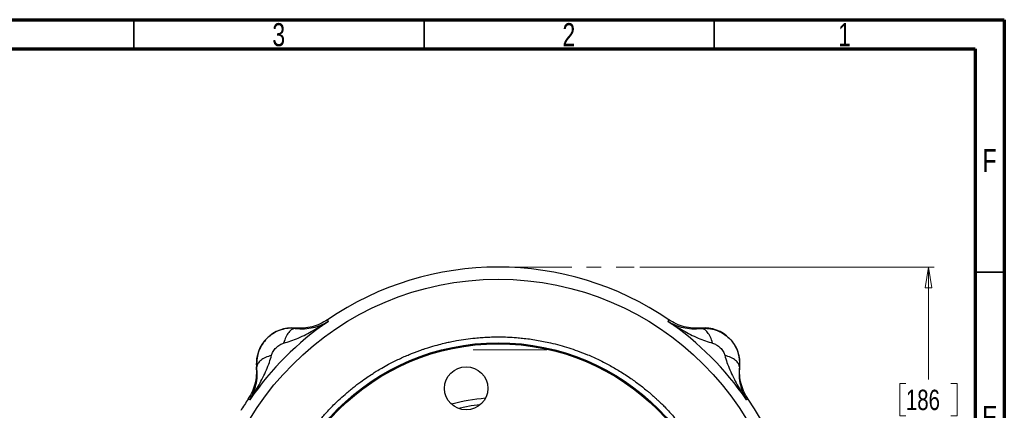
# Model space of a CAD drawing. Header units: inches. Extents: x 0.6 to 16.3, y -0.3 to 11.5.
# Tile 18 of 18: x 9.7 to 16.3, y 8.8 to 11.5. Entities that reach past the tile are written whole.
import ezdxf

# ---------------------------------------------------------------- set-up
doc = ezdxf.new("R2010")
doc.units = ezdxf.units.IN
doc.header["$MEASUREMENT"] = 0
doc.linetypes.add('CENTERX2', pattern=[0.8, 0.5, -0.1, 0.1, -0.1])
doc.styles.add('SLDTEXTSTYLE0', font='TXT', dxfattribs={"width": 0.75})
doc.dimstyles.new('SLDDIMSTYLE3', dxfattribs={"dimtxt": 0.137795, "dimasz": 0.14, "dimexe": 0, "dimexo": 0.0625, "dimgap": 0.034449, "dimtad": 0, "dimtih": 1, "dimtoh": 1, "dimdec": 1, "dimlfac": 1.5, "dimrnd": 1e-09, "dimzin": 12, "dimdsep": 46, "dimtxsty": 'SLDTEXTSTYLE0', "dimblk1": 'CLOSED', "dimblk2": 'CLOSED', "dimsah": 1, "dimcen": 0.09, "dimadec": 0, "dimazin": 3, "dimtfac": 1, "dimtdec": 1, "dimtofl": 0, "dimtmove": 0, "dimatfit": 3, "dimldrblk": 'CLOSED', "dimfxl": 0, "dimfrac": 2, "dimtolj": 1, "dimtzin": 12, "dimarcsym": 0})

# ---------------------------------------------------------------- blocks, each defined once
blk = doc.blocks.new('_Closed')
at = {"color": 0, "linetype": 'ByBlock', "lineweight": -2}
for p, q in [((-1, 0.166667), (0, 0)), ((-1, 0.166667), (-1, -0.166667)), ((0, 0), (-1, -0.166667)), ((0, 0), (-1, 0))]:
    blk.add_line(p, q, dxfattribs=at)
blk = doc.blocks.new('_D_3')
at = {"color": 7, "linetype": 'Continuous', "lineweight": 0}
for p, q in [((13.8663, 9.8186), (15.8633, 9.8186)), ((15.8239, 9.8186), (15.8239, 9.056)), ((15.6712, 9.028), (15.6292, 9.028)), ((15.6292, 9.028), (15.6292, 8.8092)), ((15.9766, 9.028), (16.0186, 9.028)), ((16.0186, 9.028), (16.0186, 8.8092)), ((15.6292, 8.8092), (15.6712, 8.8092)), ((16.0186, 8.8092), (15.9766, 8.8092)), ((15.8239, 4.9489), (15.8239, 8.6031)), ((14.1499, 4.9489), (15.8633, 4.9489))]:
    blk.add_line(p, q, dxfattribs=at)
at = {"color": 7, "linetype": 'Continuous', "lineweight": 18, "xscale": 0.14, "yscale": 0.14}
for p, rotation in [((15.8239, 9.8186), 90.0000000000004), ((15.8239, 4.9489), 270.0000000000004)]:
    blk.add_blockref('_Closed', p, dxfattribs=dict(at, rotation=rotation))
at = {"color": 7, "linetype": 'Continuous', "lineweight": 18, "char_height": 0.1378, "attachment_point": 1, "style": 'SLDTEXTSTYLE0'}
for s, insert in [('186', (15.6712, 8.9869)), ('7.3', (15.6966, 8.7807))]:
    blk.add_mtext(s, dxfattribs=dict(at, insert=insert))

msp = doc.modelspace()

# ---------------------------------------------------------------- linework, layer by layer
at = {"color": 7, "linetype": 'Continuous', "lineweight": 70}
for p, q in [((0.5906, 11.4961), (16.3386, 11.4961)), ((16.3386, 11.4961), (16.3386, 0.1969)), ((0.7874, 11.2992), (16.1417, 11.2992)), ((16.1417, 11.2992), (16.1417, 0.3937))]:
    msp.add_line(p, q, dxfattribs=at)
at = {"color": 7, "linetype": 'Continuous', "lineweight": 35}
for p, q in [((10.4331, 11.2992), (10.4331, 11.4961)), ((12.4016, 11.2992), (12.4016, 11.4961)), ((14.3701, 11.2992), (14.3701, 11.4961)), ((16.1417, 9.7835), (16.3386, 9.7835))]:
    msp.add_line(p, q, dxfattribs=at)
at = {"color": 7, "linetype": 'CENTERX2', "lineweight": 18}
for p, q in [((12.9044, 9.8186), (13.8269, 9.8186)), ((12.7356, 9.2583), (13.2452, 9.2583))]:
    msp.add_line(p, q, dxfattribs=at)
at = {"color": 7, "linetype": 'Continuous', "lineweight": 25}
for p, q in [((11.7468, 9.4612), (11.7486, 9.4554)), ((11.7486, 9.4554), (11.7503, 9.4497)), ((14.0585, 9.4497), (14.0602, 9.4554)), ((14.0602, 9.4554), (14.062, 9.4612)), ((11.5276, 9.4047), (11.5277, 9.4026)), ((14.2811, 9.4026), (14.2813, 9.4047)), ((11.2671, 9.142), (11.2659, 9.1649)), ((11.2671, 9.142), (11.265, 9.1421)), ((14.5438, 9.1421), (14.5417, 9.142)), ((11.2143, 8.9211), (11.2085, 8.9229)), ((11.2199, 8.9194), (11.2143, 8.9211)), ((14.5945, 8.9211), (14.5889, 8.9194)), ((14.6003, 8.9229), (14.5945, 8.9211))]:
    msp.add_line(p, q, dxfattribs=at)
at = {"color": 8, "linetype": 'Continuous', "lineweight": 25, "flags": 128}
msp.add_lwpolyline([(12.7834, 8.8854), (12.7212, 8.8769), (12.635, 8.8593)], dxfattribs=at)
at = {"color": 7, "linetype": 'Continuous', "lineweight": 25}
for centre, radius in [((12.9044, 7.7653), 1.9709), ((12.9044, 7.7653), 1.54), ((12.9044, 7.7653), 1.5333), ((12.6874, 8.9963), 0.1467)]:
    msp.add_circle(centre, radius, dxfattribs=at)
for centre, radius, start, end in [((12.9044, 7.7653), 2.0533, 55.68388, 124.31612), ((12.9044, 7.7653), 2.0419, 124.41629, 145.58371), ((12.9044, 7.7653), 2.0419, 34.41629, 55.58371), ((11.5048, 9.1649), 0.2409, 84.58105, 185.41895), ((14.304, 9.1649), 0.2409, 354.58105, 95.41895), ((12.9044, 7.7653), 2.0533, 145.68388, 148.26953), ((12.9044, 7.7653), 1.1667, 94.27131, 105.72869), ((12.9044, 7.7653), 2.0533, 325.68388, 34.31612)]:
    msp.add_arc(centre, radius, start, end, dxfattribs=at)
for points, knots in [([(11.449, 9.303), (11.4654, 9.3076), (11.4994, 9.3171), (11.5495, 9.3374), (11.5997, 9.361), (11.6489, 9.3873), (11.6991, 9.4165), (11.7323, 9.4381), (11.7503, 9.4497)], [0, 0, 0, 0, 0.148715, 0.307889, 0.478679, 0.643422, 0.806919, 1, 1, 1, 1]), ([(11.7468, 9.4612), (11.7304, 9.4512), (11.6975, 9.4311), (11.6424, 9.4126), (11.5853, 9.4022), (11.5468, 9.4039), (11.5276, 9.4047)], [0, 0, 0, 0, 0.249977, 0.500009, 0.750036, 1, 1, 1, 1]), ([(11.5277, 9.4026), (11.5492, 9.4011), (11.5933, 9.3982), (11.6504, 9.4076), (11.7036, 9.4238), (11.7347, 9.4411), (11.7503, 9.4497)], [0, 0, 0, 0, 0.238221, 0.486596, 0.742103, 1, 1, 1, 1]), ([(14.0585, 9.4497), (14.0765, 9.4381), (14.1098, 9.4165), (14.16, 9.3873), (14.2092, 9.361), (14.2594, 9.3374), (14.3095, 9.3171), (14.3434, 9.3076), (14.3598, 9.303)], [0, 0, 0, 0, 0.19318, 0.356797, 0.521525, 0.692294, 0.851579, 1, 1, 1, 1]), ([(14.0585, 9.4497), (14.0742, 9.4411), (14.1053, 9.4238), (14.1586, 9.4076), (14.2156, 9.3982), (14.2596, 9.4011), (14.2811, 9.4026)], [0, 0, 0, 0, 0.258217, 0.513607, 0.762183, 1, 1, 1, 1]), ([(14.2813, 9.4047), (14.262, 9.4039), (14.2235, 9.4022), (14.1664, 9.4126), (14.1114, 9.4311), (14.0785, 9.4512), (14.062, 9.4612)], [0, 0, 0, 0, 0.249964, 0.499991, 0.750023, 1, 1, 1, 1]), ([(11.5277, 9.4026), (11.5116, 9.4033), (11.4792, 9.4046), (11.4308, 9.394), (11.3848, 9.374), (11.3435, 9.3441), (11.3093, 9.3061), (11.2843, 9.262), (11.2686, 9.2142), (11.2668, 9.1812), (11.2659, 9.1649)], [0, 0, 0, 0, 0.1217925, 0.2451678, 0.3702583, 0.4971883, 0.6250372, 0.7513735, 0.8763184, 1, 1, 1, 1]), ([(11.5277, 9.4026), (11.5202, 9.4014), (11.5054, 9.399), (11.4833, 9.3778), (11.4635, 9.3458), (11.4539, 9.3173), (11.449, 9.303)], [0, 0, 0, 0, 0.250145, 0.500044, 0.750023, 1, 1, 1, 1]), ([(14.2811, 9.4026), (14.2982, 9.4033), (14.3327, 9.4046), (14.3841, 9.3922), (14.4324, 9.3693), (14.4747, 9.3355), (14.5085, 9.2931), (14.5314, 9.2449), (14.5437, 9.1936), (14.5424, 9.1591), (14.5417, 9.142)], [0, 0, 0, 0, 0.122265, 0.246299, 0.37225, 0.500259, 0.627909, 0.753654, 0.877635, 1, 1, 1, 1]), ([(14.3598, 9.303), (14.355, 9.3173), (14.3454, 9.3459), (14.3255, 9.3778), (14.3035, 9.3989), (14.2886, 9.4014), (14.2811, 9.4026)], [0, 0, 0, 0, 0.2501448, 0.5000446, 0.7500237, 1, 1, 1, 1]), ([(11.3243, 7.7666), (11.3246, 7.7886), (11.3252, 7.8325), (11.3295, 7.8984), (11.3364, 7.964), (11.3467, 8.0332), (11.359, 8.0964), (11.3706, 8.1453), (11.3809, 8.1848), (11.3911, 8.2203), (11.4037, 8.2603), (11.4162, 8.2967), (11.4299, 8.3336), (11.4436, 8.368), (11.4594, 8.4049), (11.4796, 8.4492), (11.5054, 8.5005), (11.5335, 8.5514), (11.5599, 8.5956), (11.5857, 8.636), (11.6105, 8.6724), (11.635, 8.7063), (11.6587, 8.7375), (11.6815, 8.7661), (11.7044, 8.7934), (11.7283, 8.8207), (11.7564, 8.8513), (11.7875, 8.8833), (11.8241, 8.9187), (11.8681, 8.9586), (11.9185, 9.0005), (11.9685, 9.0387), (12.0112, 9.0688), (12.0467, 9.0923), (12.0801, 9.1134), (12.1173, 9.1356), (12.1569, 9.1576), (12.1961, 9.1779), (12.2317, 9.1952), (12.2667, 9.2112), (12.2993, 9.2251), (12.3288, 9.2369), (12.3547, 9.2467), (12.3781, 9.2552), (12.3991, 9.2624), (12.4175, 9.2685), (12.4334, 9.2735), (12.462, 9.2823), (12.5, 9.293), (12.5443, 9.3039), (12.5838, 9.3126), (12.6291, 9.3215), (12.6852, 9.3305), (12.7345, 9.3364), (12.7705, 9.3397), (12.7926, 9.3414), (12.8149, 9.3429), (12.8374, 9.344), (12.86, 9.3448), (12.8829, 9.3453), (12.9011, 9.3454), (12.9292, 9.3453), (12.9706, 9.3443), (13.0222, 9.3412), (13.0721, 9.3365), (13.117, 9.3311), (13.1648, 9.3239), (13.2123, 9.3152), (13.2653, 9.3039), (13.3222, 9.2896), (13.3833, 9.2715), (13.446, 9.2502), (13.5151, 9.2233), (13.5896, 9.1899), (13.6653, 9.1509), (13.74, 9.1072), (13.7992, 9.0681), (13.8444, 9.0355), (13.8753, 9.0121), (13.9001, 8.9924), (13.9169, 8.9784), (13.9264, 8.9704), (13.9354, 8.9627), (13.9461, 8.9534), (13.9585, 8.9425), (13.9725, 8.9298), (13.9881, 8.9153), (14.0052, 8.8989), (14.0208, 8.8835), (14.0419, 8.8622), (14.0742, 8.8281), (14.1137, 8.783), (14.1496, 8.7383), (14.1774, 8.7016), (14.2027, 8.6663), (14.2282, 8.6284), (14.2526, 8.5897), (14.2729, 8.5553), (14.2895, 8.5257), (14.3034, 8.5), (14.3167, 8.474), (14.3296, 8.4477), (14.342, 8.4213), (14.3539, 8.3946), (14.3666, 8.3645), (14.383, 8.3233), (14.3978, 8.2822), (14.4104, 8.2436), (14.4192, 8.215), (14.4283, 8.1835), (14.4373, 8.1491), (14.4462, 8.1118), (14.4621, 8.0362), (14.48, 7.9206), (14.483, 7.8175), (14.4845, 7.7653)], [0, 0, 0, 0, 0.0132928, 0.0265854, 0.0398779, 0.0531706, 0.0688483, 0.0788078, 0.0835426, 0.0935318, 0.1011586, 0.108873, 0.1167983, 0.1249345, 0.1312549, 0.1410637, 0.1543604, 0.165997, 0.176204, 0.185438, 0.1950014, 0.2028294, 0.2107273, 0.218695, 0.2249519, 0.2322413, 0.2406161, 0.2500762, 0.2592243, 0.2713892, 0.2859806, 0.2988332, 0.3093899, 0.3176024, 0.3245577, 0.3332717, 0.3437443, 0.3519813, 0.3599396, 0.3676894, 0.3752308, 0.3813573, 0.3869298, 0.3919484, 0.3964132, 0.4003241, 0.4036812, 0.4064844, 0.4184003, 0.4275918, 0.4340586, 0.442831, 0.4554746, 0.4684254, 0.4728558, 0.4773211, 0.4818213, 0.4863563, 0.4909262, 0.495531, 0.5001706, 0.5019338, 0.5125451, 0.5251722, 0.5332185, 0.5428115, 0.552545, 0.5624192, 0.5719767, 0.5852949, 0.5979263, 0.6104562, 0.6253244, 0.6427546, 0.6597877, 0.6767651, 0.6950873, 0.7026443, 0.7104541, 0.7185169, 0.72177, 0.7236669, 0.7260431, 0.7288986, 0.7322334, 0.7360474, 0.7403406, 0.7451131, 0.7503647, 0.7535733, 0.7632432, 0.778741, 0.7898495, 0.7978718, 0.8066015, 0.8160384, 0.8255258, 0.8342702, 0.8401594, 0.8460485, 0.8519377, 0.8578269, 0.8637161, 0.8696053, 0.8754946, 0.8834225, 0.8964387, 0.9019085, 0.9079437, 0.9145443, 0.9217103, 0.9294416, 0.9377383, 0.9684202, 1, 1, 1, 1]), ([(11.3667, 9.2206), (11.3698, 9.2292), (11.3768, 9.2479), (11.3974, 9.2723), (11.4219, 9.2929), (11.4405, 9.2999), (11.449, 9.303)], [0, 0, 0, 0, 0.227425, 0.500275, 0.772712, 1, 1, 1, 1]), ([(14.3598, 9.303), (14.3683, 9.2999), (14.387, 9.2929), (14.4114, 9.2723), (14.4321, 9.2478), (14.439, 9.2291), (14.4422, 9.2206)], [0, 0, 0, 0, 0.227429, 0.50028, 0.772715, 1, 1, 1, 1]), ([(11.2199, 8.9194), (11.2316, 8.9374), (11.2532, 8.9707), (11.2824, 9.0209), (11.3087, 9.07), (11.3323, 9.1202), (11.3526, 9.1704), (11.3621, 9.2043), (11.3667, 9.2206)], [0, 0, 0, 0, 0.193195, 0.356785, 0.521508, 0.69228, 0.851574, 1, 1, 1, 1]), ([(11.3667, 9.2206), (11.3524, 9.2158), (11.3238, 9.2063), (11.2919, 9.1864), (11.2708, 9.1643), (11.2683, 9.1494), (11.2671, 9.142)], [0, 0, 0, 0, 0.250145, 0.500044, 0.750023, 1, 1, 1, 1]), ([(14.4422, 9.2206), (14.4468, 9.2043), (14.4563, 9.1703), (14.4766, 9.1202), (14.5001, 9.0699), (14.5264, 9.0208), (14.5557, 8.9706), (14.5772, 8.9374), (14.5889, 8.9194)], [0, 0, 0, 0, 0.148718, 0.307894, 0.478685, 0.643425, 0.80693, 1, 1, 1, 1]), ([(14.5417, 9.142), (14.5405, 9.1494), (14.5382, 9.1643), (14.5169, 9.1864), (14.485, 9.2062), (14.4564, 9.2158), (14.4422, 9.2206)], [0, 0, 0, 0, 0.250145, 0.500045, 0.750024, 1, 1, 1, 1]), ([(11.2085, 8.9229), (11.2185, 8.9393), (11.2387, 8.9722), (11.2573, 9.0272), (11.2676, 9.0843), (11.2658, 9.1229), (11.265, 9.1421)], [0, 0, 0, 0, 0.250003, 0.500003, 0.749989, 1, 1, 1, 1]), ([(11.2199, 8.9194), (11.2286, 8.935), (11.2459, 8.9662), (11.2621, 9.0194), (11.2715, 9.0765), (11.2685, 9.1205), (11.2671, 9.142)], [0, 0, 0, 0, 0.258205, 0.513587, 0.762172, 1, 1, 1, 1]), ([(14.5417, 9.142), (14.5403, 9.1204), (14.5373, 9.0764), (14.5467, 9.0193), (14.5629, 8.9661), (14.5802, 8.935), (14.5889, 8.9194)], [0, 0, 0, 0, 0.238224, 0.486601, 0.742105, 1, 1, 1, 1]), ([(14.6003, 8.9229), (14.5903, 8.9393), (14.5702, 8.9722), (14.5517, 9.0272), (14.5414, 9.0843), (14.543, 9.1229), (14.5438, 9.1421)], [0, 0, 0, 0, 0.249977, 0.500009, 0.750036, 1, 1, 1, 1])]:
    msp.add_open_spline(points, degree=3, knots=knots, dxfattribs=at)

# ---------------------------------------------------------------- texts
at = {"color": 7, "linetype": 'Continuous', "lineweight": 0, "char_height": 0.1562, "attachment_point": 2, "style": 'SLDTEXTSTYLE0'}
for s, insert in [('3', (11.4157, 11.4728)), ('2', (13.3843, 11.4728)), ('1', (15.2543, 11.4728)), ('F', (16.2385, 10.6191)), ('E', (16.2405, 8.8769))]:
    msp.add_mtext(s, dxfattribs=dict(at, insert=insert))

# ---------------------------------------------------------------- dimensions: what is measured, and where the dimension line sits
at = {"color": 7, "linetype": 'Continuous', "lineweight": 18}
dim = msp.add_linear_dim(base=(15.8239, 4.9489), p1=(13.8269, 9.8186), p2=(14.1106, 4.9489), angle=90, dimstyle='SLDDIMSTYLE3', dxfattribs=at)
dim.commit()
dim.dimension.update_dxf_attribs({"geometry": '_D_3', "text_midpoint": (15.8239, 8.8295), "dimtype": 160})

doc.saveas('drawing.dxf')
